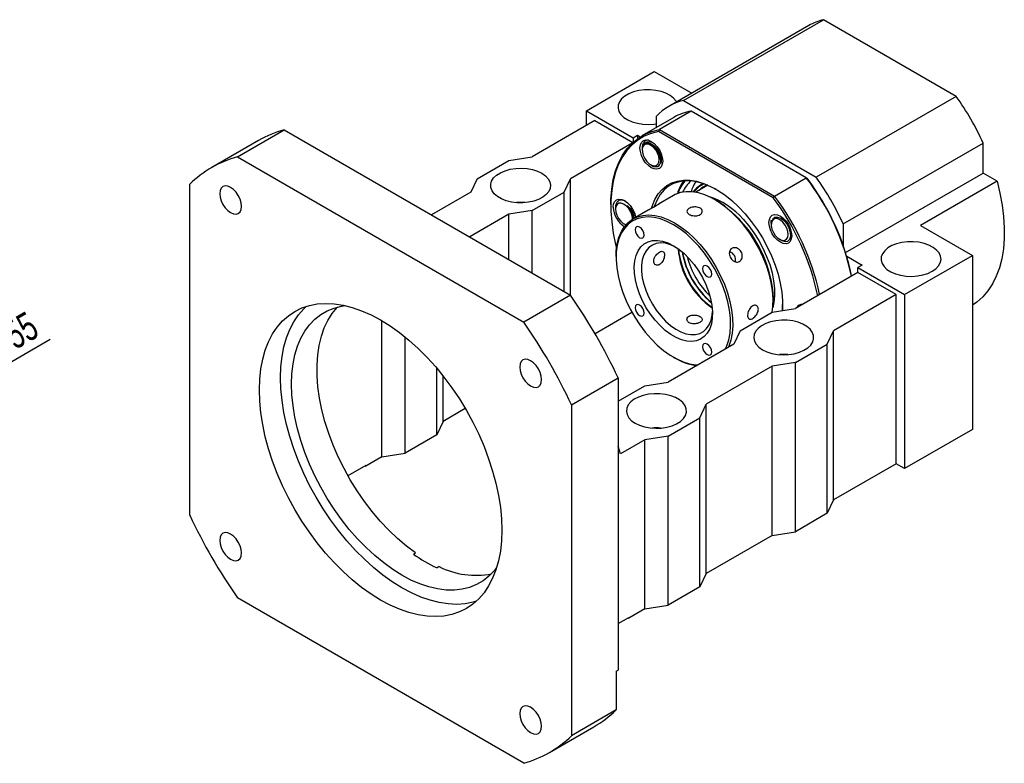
# Paper-space layout 'MBCK35-H' of a CAD drawing. Header units: millimetres. Extents: x 21 to 284, y 7 to 205.
# Tile 6 of 6: x 173 to 283, y 98 to 180. Entities that reach past the tile are written whole.
import ezdxf

# ---------------------------------------------------------------- set-up
doc = ezdxf.new("R2010")
doc.units = ezdxf.units.MM
doc.layers.add('圖層0', color=7, linetype='Continuous')
doc.styles.add('SLDTEXTSTYLE0', font='TXT', dxfattribs={"width": 0.7})
doc.dimstyles.new('SLDDIMSTYLE4', dxfattribs={"dimtxt": 3.389974, "dimasz": 2.5, "dimexe": 0, "dimexo": 0.0625, "dimgap": 0.847493, "dimtad": 1, "dimlfac": 3, "dimrnd": 1e-09, "dimzin": 12, "dimdsep": 46, "dimtxsty": 'SLDTEXTSTYLE0', "dimblk1": 'NONE', "dimsah": 1, "dimcen": 0, "dimadec": 0, "dimazin": 3, "dimtfac": 1, "dimtmove": 0, "dimatfit": 3, "dimldrblk": 'NONE', "dimfxl": 0, "dimfrac": 2, "dimtolj": 1, "dimtzin": 12, "dimarcsym": 0})

# ---------------------------------------------------------------- blocks, each defined once
blk = doc.blocks.new('_D_31')
at = {"layer": '圖層0', "color": 7}
for q in [(176.56, 144.7), (137.95, 122.41)]:
    blk.add_line((153.83, 131.57), q, dxfattribs=at)
blk.add_solid([(153.83, 131.57), (157.03, 132.82), (156.5, 133.72)], dxfattribs=at)
at = {"layer": '圖層0', "color": 7, "char_height": 3.175, "attachment_point": 1, "rotation": 30, "style": 'SLDTEXTSTYLE0'}
for s, insert in [('55', (171.07, 146.25)), ('%%c', (167.59, 144.24))]:
    blk.add_mtext(s, dxfattribs=dict(at, insert=insert))
blk = doc.blocks.new('_NONE')

psp = doc.layouts.new('MBCK35-H')

# ---------------------------------------------------------------- linework, layer by layer
at = {"color": 7, "linetype": 'Continuous', "lineweight": 25}
for p, q in [((260.828, 179.5397), (245.2716, 170.5592)), ((246.8923, 171.2058), (262.4486, 180.1863)), ((277.2059, 171.6671), (262.4486, 180.1863)), ((236.1218, 170.0747), (243.6643, 174.4289)), ((243.6643, 174.4289), (247.8196, 172.0301)), ((246.8923, 171.2058), (261.6496, 162.6866)), ((277.2059, 171.6671), (261.6496, 162.6866)), ((236.1218, 170.0747), (241.3073, 167.0812)), ((236.1218, 168.4418), (236.1218, 170.0747)), ((247.7586, 170.0253), (244.2231, 167.9842)), ((260.5475, 162.6424), (247.7586, 170.0253)), ((237.0647, 168.9861), (230.1114, 164.972)), ((237.0647, 168.9861), (241.2786, 166.5534)), ((245.8204, 169.3364), (242.2849, 167.2954)), ((243.9, 168.2278), (243.9, 169.4779)), ((197.3488, 164.9753), (202.5343, 167.9688)), ((202.5343, 167.9688), (234.3541, 149.5996)), ((244.2231, 167.9842), (244.1401, 167.76)), ((256.8593, 160.4174), (244.1401, 167.76)), ((244.2231, 167.9842), (257.012, 160.6014)), ((199.6957, 166.7648), (194.5103, 163.7713)), ((241.188, 166.4679), (234.3541, 162.5228)), ((241.3073, 167.0812), (241.7787, 167.3533)), ((241.3073, 167.0812), (241.3073, 166.5797)), ((241.7787, 167.3533), (241.7787, 166.9653)), ((241.7787, 167.3533), (242.0868, 167.1755)), ((264.6418, 157.5039), (280.1982, 166.4844)), ((280.1982, 163.1352), (280.1982, 166.4844)), ((242.3195, 165.9252), (242.3195, 165.7097)), ((197.3488, 164.9753), (229.1686, 146.6061)), ((223.9832, 162.5228), (227.5187, 164.5638)), ((227.5187, 164.5638), (230.1114, 164.972)), ((243.2622, 164.0768), (243.4003, 163.997)), ((264.9232, 154.3172), (280.1982, 163.1352)), ((281.7413, 162.2444), (280.1982, 163.1352)), ((192.0455, 125.1684), (192.0455, 161.9128)), ((223.9832, 162.5228), (223.2761, 161.0261)), ((233.647, 161.0261), (234.3541, 162.5228)), ((234.3541, 149.5996), (234.3541, 162.5228)), ((249.0984, 161.9914), (248.8773, 161.8637)), ((257.012, 160.6014), (260.5475, 162.6424)), ((260.5475, 162.6424), (260.6305, 162.5945)), ((281.7413, 162.2444), (273.256, 157.3459)), ((223.2761, 161.0261), (218.9184, 158.5104)), ((230.1114, 158.9851), (233.647, 161.0261)), ((233.647, 150.0078), (233.647, 161.0261)), ((249.6236, 161.7942), (248.2806, 161.0189)), ((245.7989, 160.664), (244.1486, 159.7113)), ((250.5007, 160.1415), (250.3829, 160.2095)), ((256.8593, 160.4174), (257.012, 160.6014)), ((230.1114, 158.9851), (227.5187, 158.5769)), ((230.1114, 152.0488), (230.1114, 158.9851)), ((238.8324, 159.6646), (238.8324, 159.5286)), ((239.351, 159.3051), (239.351, 159.1476)), ((242.978, 159.0355), (241.3205, 158.0787)), ((227.5187, 158.5769), (223.161, 156.0612)), ((227.5187, 153.5456), (227.5187, 158.5769)), ((240.2936, 157.5147), (240.3787, 157.4655)), ((240.3814, 157.4711), (240.5723, 157.3906)), ((256.6528, 157.486), (256.6528, 157.4352)), ((264.6418, 157.5039), (264.6418, 155.1556)), ((273.256, 157.3459), (279.0197, 154.0187)), ((257.5955, 155.8023), (257.7899, 155.6901)), ((239.4217, 153.8818), (239.4217, 153.7457)), ((265.0445, 153.9223), (266.7631, 152.9301)), ((271.4772, 149.6645), (279.0197, 154.0187)), ((279.0197, 154.0187), (279.0197, 134.6939)), ((266.2917, 152.1136), (259.3385, 148.0996)), ((266.7631, 152.9301), (266.2917, 152.658)), ((266.2917, 152.658), (271.4772, 149.6645)), ((266.2917, 152.1136), (266.2917, 152.658)), ((270.5344, 149.6644), (266.2917, 152.1136)), ((234.3541, 149.5996), (229.1686, 146.6061)), ((256.8636, 148.9833), (256.8636, 149.1194)), ((270.5344, 149.6644), (263.5812, 145.6504)), ((270.5344, 130.884), (270.5344, 149.6644)), ((271.4772, 149.6645), (271.4772, 130.3397)), ((241.17, 147.6771), (237.0785, 145.3152)), ((253.2103, 145.6504), (256.7458, 147.6914)), ((256.7458, 147.6914), (259.3385, 148.0996)), ((213.3766, 131.6323), (213.3766, 146.7809)), ((253.2103, 145.6504), (252.5032, 144.1536)), ((262.8741, 144.1536), (263.5812, 145.6504)), ((263.5812, 126.87), (263.5812, 145.6504)), ((215.9693, 132.0405), (215.9693, 144.9666)), ((252.5032, 144.1536), (245.1964, 139.9355)), ((259.3385, 142.1126), (262.8741, 144.1536)), ((262.8741, 125.3732), (262.8741, 144.1536)), ((245.7846, 142.7236), (245.9024, 142.6555)), ((219.5048, 134.0816), (219.5048, 141.4704)), ((256.7458, 141.7044), (249.439, 137.4863)), ((259.3385, 142.1126), (256.7458, 141.7044)), ((256.7458, 122.924), (256.7458, 141.7044)), ((259.3385, 123.3322), (259.3385, 142.1126)), ((220.2119, 135.5783), (220.2119, 140.603)), ((234.4719, 137.4205), (239.6574, 140.414)), ((239.6574, 140.414), (239.6574, 107.9701)), ((239.6574, 137.8265), (242.6037, 139.5273)), ((242.6037, 139.5273), (245.1964, 139.9355)), ((222.6669, 136.9955), (220.2119, 135.5783)), ((234.4719, 137.4205), (234.4719, 100.6762)), ((248.7319, 135.9896), (249.439, 137.4863)), ((249.439, 118.7059), (249.439, 137.4863)), ((245.1964, 133.9485), (248.7319, 135.9896)), ((248.7319, 117.2091), (248.7319, 135.9896)), ((220.2119, 135.5783), (219.5048, 134.0816)), ((279.0197, 134.6939), (271.4772, 130.3397)), ((219.5048, 134.0816), (215.9693, 132.0405)), ((242.6037, 133.5403), (239.8931, 131.9756)), ((245.1964, 133.9485), (242.6037, 133.5403)), ((242.6037, 114.7599), (242.6037, 133.5403)), ((245.1964, 115.1681), (245.1964, 133.9485)), ((239.8931, 131.9756), (239.6574, 132.8193)), ((213.3766, 131.6323), (211.6088, 130.6118)), ((213.3766, 131.6323), (215.9693, 132.0405)), ((211.6088, 130.6935), (209.626, 129.5488)), ((211.5381, 130.6526), (211.6088, 130.6118)), ((211.6088, 130.6935), (211.6088, 130.6118)), ((270.5344, 130.884), (263.5812, 126.87)), ((271.4772, 130.3397), (270.5344, 130.884)), ((263.5812, 126.87), (262.8741, 125.3732)), ((262.8741, 125.3732), (259.3385, 123.3322)), ((256.7458, 122.924), (249.439, 118.7059)), ((256.7458, 122.924), (259.3385, 123.3322)), ((216.8938, 120.8391), (217.1295, 120.9752)), ((219.7588, 119.4573), (219.5231, 119.3212)), ((249.439, 118.7059), (248.7319, 117.2091)), ((248.7319, 117.2091), (245.1964, 115.1681)), ((229.1686, 97.6136), (197.3488, 115.9828)), ((242.6037, 114.7599), (245.1964, 115.1681)), ((239.6574, 113.1407), (240.8359, 113.821)), ((240.7652, 113.7802), (240.8359, 113.7394)), ((242.6037, 114.7599), (240.8359, 113.7394)), ((240.8359, 113.7394), (240.8359, 113.821)), ((239.4217, 107.834), (239.6574, 107.9701)), ((239.4217, 107.834), (239.4217, 103.5336)), ((239.4217, 103.5336), (234.4719, 100.6762)), ((232.0072, 98.8176), (236.9569, 101.6751))]:
    psp.add_line(p, q, dxfattribs=at)
at = {"color": 7, "linetype": 'Continuous', "lineweight": 25, "flags": 128}
for points in [[(246.1376, 171.0591), (246.0804, 171.1554), (245.8035, 171.4844), (245.4237, 171.7773), (244.9548, 172.0234), (244.4137, 172.2138), (243.8199, 172.3416), (243.195, 172.4023), (242.5615, 172.3936), (241.9423, 172.3158), (241.3597, 172.1718), (240.8349, 171.9668), (240.3868, 171.7081), (240.0316, 171.4051), (239.7822, 171.0688), (239.6475, 170.7113), (239.6324, 170.3456), (239.7375, 169.9848), (239.9589, 169.6421), (240.2887, 169.3297), (240.715, 169.059), (241.2223, 168.8398), (241.7923, 168.6799), (242.4044, 168.5852), (243.0365, 168.5591), (243.6658, 168.6026), (243.9, 168.6372)], [(238.8324, 159.6646), (238.8435, 160.2482), (238.932, 161.3724), (239.1083, 162.4328), (239.3711, 163.4212), (239.7185, 164.3302), (240.1477, 165.153), (240.6557, 165.8834), (241.2385, 166.516), (241.8918, 167.046), (242.6107, 167.4693), (243.3897, 167.7828), (244.2231, 167.9842)], [(244.1401, 167.76), (243.3192, 167.5576), (242.5519, 167.2448), (241.844, 166.8241), (241.2007, 166.2985), (240.627, 165.6721), (240.127, 164.9494), (239.7044, 164.1359), (239.3626, 163.2377), (239.1039, 162.2615), (238.9304, 161.2145), (238.8433, 160.1045), (238.8433, 158.94), (238.9304, 157.7296), (239.1039, 156.4822), (239.3626, 155.2073), (239.4701, 154.7672)], [(242.072, 165.9342), (242.115, 166.2863), (242.241, 166.5648), (242.4414, 166.7507), (242.7025, 166.8313), (243.0066, 166.8012), (243.333, 166.6624), (243.6594, 166.4244), (243.9635, 166.1033), (244.2247, 165.7212), (244.4251, 165.3039), (244.5511, 164.88), (244.594, 164.4783), (244.5511, 164.1262), (244.4251, 163.8477), (244.2247, 163.6618), (243.9635, 163.5812), (243.6594, 163.6113), (243.333, 163.7501), (243.0066, 163.9881), (242.7025, 164.3091), (242.4414, 164.6913), (242.241, 165.1086), (242.115, 165.5325), (242.072, 165.9342)], [(243.8191, 165.7226), (243.5701, 166.0168), (243.2937, 166.2354), (243.0146, 166.3589), (242.7574, 166.3763), (242.5452, 166.2862), (242.3966, 166.0965), (242.325, 165.824), (242.3367, 165.493), (242.4306, 165.1329), (242.5984, 164.7757), (242.8252, 164.4532), (243.0908, 164.1939), (243.3717, 164.0209), (243.6429, 163.9496), (243.8802, 163.9864), (244.0626, 164.1279), (244.174, 164.3616), (244.2043, 164.6668), (244.1509, 165.0162), (244.0186, 165.3789), (243.8191, 165.7226)], [(231.1721, 163.1351), (231.5756, 162.853), (231.8793, 162.5319), (232.0722, 162.1835), (232.1475, 161.8202), (232.1023, 161.4553), (231.9382, 161.102), (231.6613, 160.7729), (231.2816, 160.4801), (230.8127, 160.234), (230.2716, 160.0436), (229.6778, 159.9157), (229.0529, 159.8551), (228.4193, 159.8638), (227.8001, 159.9415), (227.2176, 160.0855), (226.6928, 160.2906), (226.2447, 160.5493), (225.8895, 160.8522), (225.64, 161.1885), (225.5053, 161.546), (225.4902, 161.9117), (225.5953, 162.2725), (225.8168, 162.6153), (226.1466, 162.9276), (226.5729, 163.1983), (227.0802, 163.4176), (227.6502, 163.5774), (228.2623, 163.6721), (228.8944, 163.6982), (229.5236, 163.6548), (230.1272, 163.5434), (230.6834, 163.3681), (231.1721, 163.1351)], [(243.3611, 159.271), (243.4508, 159.5553), (243.7386, 160.2391), (244.103, 160.8385), (244.5399, 161.3468), (245.0443, 161.7582), (245.6105, 162.068), (246.2321, 162.2727), (246.9021, 162.37), (247.6128, 162.3588), (248.3563, 162.2392), (249.124, 162.0126), (249.9073, 161.6815), (250.6973, 161.2498), (251.4851, 160.7222), (252.2617, 160.1047), (253.0184, 159.4044), (253.7465, 158.6293), (254.4379, 157.788), (255.0846, 156.8901), (255.6793, 155.9457), (256.2154, 154.9657), (256.6867, 153.961), (257.0879, 152.9432), (257.4145, 151.9236), (257.6627, 150.9138), (257.8298, 149.9254), (257.9138, 148.9695), (257.9138, 148.0568), (257.9032, 147.8736)], [(250.56, 161.3318), (250.0346, 161.6085), (249.2637, 161.9343), (248.5081, 162.1573), (247.7765, 162.275), (247.077, 162.286), (246.4177, 162.1903), (245.8059, 161.9888), (245.2487, 161.6839), (244.7523, 161.2791), (244.3224, 160.7788), (243.9637, 160.1889), (243.6805, 159.516), (243.6496, 159.4234)], [(281.7413, 162.2444), (282.0681, 160.9115), (282.3126, 159.5991), (282.4732, 158.3159), (282.5489, 157.0705), (282.539, 155.8714), (282.4437, 154.7266), (282.2637, 153.6438), (282.0001, 152.6303), (281.6546, 151.6928), (281.2297, 150.8376), (280.7282, 150.0706), (280.1535, 149.3969), (279.5093, 148.821), (279.0197, 148.4783)], [(197.8059, 159.4612), (197.7646, 159.8479), (197.6433, 160.256), (197.4504, 160.6576), (197.199, 161.0255), (196.9062, 161.3346), (196.5921, 161.5637), (196.2779, 161.6973), (195.9851, 161.7263), (195.7337, 161.6487), (195.5408, 161.4697), (195.4196, 161.2016), (195.3782, 160.8627), (195.4196, 160.4761), (195.5408, 160.068), (195.7337, 159.6663), (195.9851, 159.2984), (196.2779, 158.9894), (196.5921, 158.7602), (196.9062, 158.6266), (197.199, 158.5977), (197.4504, 158.6753), (197.6433, 158.8542), (197.7646, 159.1223), (197.8059, 159.4612)], [(256.7596, 147.7077), (256.8399, 148.3565), (256.861, 149.1986), (256.7977, 150.0866), (256.6507, 151.0091), (256.422, 151.9539), (256.1146, 152.9087), (255.7324, 153.8612), (255.2805, 154.7989), (254.7647, 155.7095), (254.1917, 156.5812), (253.5692, 157.4027), (252.905, 158.1631), (252.208, 158.8527), (251.4871, 159.4624), (250.7519, 159.9843), (250.0118, 160.4115), (249.2765, 160.7386), (248.5557, 160.9611), (247.8587, 161.0763), (247.1945, 161.0827), (246.5719, 160.98), (245.999, 160.7698), (245.7989, 160.664)], [(239.1035, 159.3721), (239.1464, 159.7242), (239.2724, 160.0027), (239.4728, 160.1885), (239.734, 160.2692), (240.0381, 160.2391), (240.3645, 160.1003), (240.6909, 159.8623), (240.995, 159.5412), (241.2562, 159.1591), (241.4566, 158.7418), (241.5825, 158.3179), (241.5973, 158.2385)], [(241.2362, 158.0282), (241.2287, 158.2044), (241.1512, 158.561), (240.9976, 158.9215), (240.7814, 159.2536), (240.5219, 159.528), (240.2421, 159.7202), (239.9669, 159.8132), (239.7208, 159.7987), (239.5255, 159.6779), (239.3986, 159.4617), (239.3512, 159.1692), (239.3875, 158.8264), (239.5043, 158.4638), (239.6914, 158.1136), (239.9319, 157.8069), (240.2046, 157.571), (240.4852, 157.4268), (240.5196, 157.4159)], [(250.5007, 160.1415), (250.863, 159.9204), (251.5849, 159.408), (252.2926, 158.8094), (252.977, 158.1323), (253.6291, 157.3857), (254.2403, 156.5791), (254.8028, 155.7233), (255.3092, 154.8292), (255.753, 153.9086), (256.1282, 152.9734), (256.43, 152.0359), (256.6546, 151.1083), (256.7989, 150.2026), (256.8611, 149.3307), (256.8636, 149.1194)], [(239.4217, 153.8818), (239.4455, 154.5086), (239.5508, 155.2937), (239.7389, 156.0116), (240.0074, 156.653), (240.3528, 157.2094), (240.7705, 157.6738), (241.2552, 158.0398), (241.8004, 158.303), (242.3992, 158.4596), (243.0436, 158.5079), (243.7253, 158.447), (244.4354, 158.2778), (245.1646, 158.0026), (245.9035, 157.6248)], [(245.7856, 157.4207), (245.0602, 157.7916), (244.3442, 158.0618), (243.647, 158.2279), (242.9777, 158.2877), (242.345, 158.2403), (241.7572, 158.0865), (241.2218, 157.8282), (240.746, 157.4687), (240.3359, 157.0129), (239.9968, 156.4665), (239.7332, 155.8368), (239.5484, 155.1319), (239.445, 154.3611), (239.4243, 153.5343), (239.4865, 152.6624), (239.6308, 151.7568), (239.8553, 150.8291), (240.1571, 149.8916), (240.5324, 148.9565), (240.9761, 148.0359), (241.4825, 147.1418), (242.045, 146.2859), (242.6563, 145.4794), (243.3083, 144.7327), (243.9927, 144.0557), (244.7004, 143.4571), (245.4223, 142.9447), (246.1489, 142.5252), (246.8708, 142.2041), (247.5786, 141.9856), (248.2629, 141.8725), (248.5252, 141.8572)], [(245.9035, 157.6248), (246.6424, 157.1495), (247.3716, 156.5828), (248.0817, 155.9321), (248.7634, 155.2059), (249.4078, 154.4136), (250.0066, 153.5657), (250.5518, 152.673), (251.0365, 151.7474), (251.4542, 150.8007), (251.7996, 149.8455), (252.0681, 148.8941), (252.2562, 147.959), (252.3615, 147.0523), (252.3827, 146.1858), (252.3193, 145.3709), (252.1724, 144.6181), (251.9437, 143.9374), (251.881, 143.7945)], [(256.4053, 157.6597), (256.4483, 158.0118), (256.5743, 158.2903), (256.7747, 158.4762), (257.0358, 158.5568), (257.34, 158.5267), (257.6664, 158.3879), (257.9927, 158.1499), (258.2969, 157.8289), (258.558, 157.4467), (258.7584, 157.0294), (258.8844, 156.6055), (258.9274, 156.2038), (258.8844, 155.8517), (258.7584, 155.5733), (258.558, 155.3874), (258.2969, 155.3067), (257.9927, 155.3368), (257.6664, 155.4756), (257.34, 155.7136), (257.0358, 156.0347), (256.7747, 156.4169), (256.5743, 156.8341), (256.4483, 157.2581), (256.4053, 157.6597)], [(256.7545, 157.8684), (256.6664, 157.6111), (256.6607, 157.2899), (256.7382, 156.9332), (256.8919, 156.5728), (257.108, 156.2406), (257.3675, 155.9663), (257.6473, 155.774), (257.9225, 155.6811), (258.1686, 155.6956), (258.3639, 155.8163), (258.4908, 156.0326), (258.5383, 156.3251), (258.5019, 156.6679), (258.3851, 157.0305), (258.1981, 157.3807), (257.9575, 157.6874), (257.6848, 157.9233), (257.4042, 158.0675), (257.1406, 158.1072), (256.9174, 158.0388), (256.7545, 157.8684)], [(257.7961, 155.6928), (257.8298, 155.6677), (258.1923, 155.5465), (258.5021, 155.5939), (258.7187, 155.7983), (258.8229, 156.1365), (258.8004, 156.5593), (258.657, 157.0228), (258.4092, 157.4674), (258.0879, 157.8437), (257.7267, 158.1101), (257.3721, 158.2353), (257.0561, 158.2092), (256.8203, 158.0381), (256.7082, 157.8309), (256.7082, 157.8309)], [(242.0356, 155.9819), (242.2296, 155.9144), (242.394, 155.9464), (242.5038, 156.0728), (242.5424, 156.2745), (242.5038, 156.5207), (242.394, 156.774), (242.2296, 156.9957), (242.0356, 157.1522), (241.8417, 157.2196), (241.6773, 157.1877), (241.5675, 157.0613), (241.5289, 156.8596), (241.5675, 156.6134), (241.6773, 156.3601), (241.8417, 156.1383), (242.0356, 155.9819)], [(251.5293, 143.5914), (251.716, 143.9821), (251.9405, 144.6505), (252.0848, 145.3896), (252.147, 146.1897), (252.1263, 147.0404), (252.0228, 147.9306), (251.8381, 148.8487), (251.5745, 149.7828), (251.2354, 150.7207), (250.8253, 151.6501), (250.3494, 152.5589), (249.8141, 153.4353), (249.2263, 154.2679), (248.5936, 155.0457), (247.9242, 155.7587), (247.2271, 156.3976), (246.5111, 156.954), (245.7856, 157.4207)], [(245.7856, 155.0936), (246.3909, 154.6953), (246.9843, 154.2071), (247.5544, 153.6383), (248.0901, 153.0002), (248.5809, 152.305), (249.0174, 151.5664), (249.3909, 150.7987), (249.6942, 150.0168), (249.9215, 149.2361), (250.0683, 148.4715), (250.1317, 147.7382), (250.1105, 147.0502), (250.0052, 146.4211), (249.8177, 145.863), (249.5517, 145.3869), (249.2125, 145.0019), (248.8065, 144.7156), (248.3417, 144.5336), (247.8272, 144.4593), (247.273, 144.4943), (246.6898, 144.6379), (246.089, 144.8872), (245.4823, 145.2375), (244.8815, 145.6818), (244.2983, 146.2116), (243.744, 146.8165), (243.2295, 147.4848), (242.7648, 148.2034), (242.3588, 148.9584), (242.0195, 149.7351), (241.7536, 150.5183), (241.5661, 151.2929), (241.4608, 152.0436), (241.4396, 152.756), (241.503, 153.4162), (241.6498, 154.0112), (241.877, 154.5296), (242.1804, 154.9612), (242.5539, 155.2977), (242.9903, 155.5324), (243.4812, 155.6609), (244.0169, 155.6805), (244.587, 155.591), (245.1804, 155.3941), (245.7856, 155.0936)], [(245.9915, 154.9691), (245.4692, 155.2003), (244.9116, 155.3539), (244.3811, 155.3998), (243.8891, 155.3371), (243.4461, 155.1671), (243.0615, 154.8934), (242.7435, 154.522), (242.4988, 154.0605), (242.3328, 153.519), (242.2489, 152.909), (242.2489, 152.2434), (242.3328, 151.5365), (242.4988, 150.8033), (242.7435, 150.0594), (243.0615, 149.3207), (243.4461, 148.603), (243.8891, 147.9215), (244.3811, 147.2908), (244.9116, 146.7242), (245.4692, 146.234), (246.0421, 145.8304), (246.6181, 145.5222), (247.1849, 145.3159), (247.7304, 145.2159), (248.243, 145.2243), (248.7118, 145.341), (249.1267, 145.5634), (249.479, 145.8868), (249.7611, 146.3044), (249.967, 146.8072), (250.0923, 147.3845), (250.1295, 147.8011)], [(274.5413, 152.2498), (274.9448, 152.5319), (275.2485, 152.853), (275.4414, 153.2014), (275.5167, 153.5647), (275.4715, 153.9296), (275.3075, 154.2829), (275.0306, 154.612), (274.6508, 154.9049), (274.1819, 155.1509), (273.6408, 155.3413), (273.047, 155.4692), (272.4221, 155.5298), (271.7886, 155.5211), (271.1693, 155.4434), (270.5868, 155.2994), (270.062, 155.0943), (269.6139, 154.8356), (269.2587, 154.5327), (269.0092, 154.1964), (268.8745, 153.8389), (268.8594, 153.4732), (268.9645, 153.1124), (269.186, 152.7696), (269.5158, 152.4573), (269.9421, 152.1866), (270.4494, 151.9673), (271.0194, 151.8075), (271.6315, 151.7128), (272.2636, 151.6867), (272.8928, 151.7301), (273.4965, 151.8415), (274.0527, 152.0169), (274.5413, 152.2498)], [(249.5356, 151.6522), (249.7296, 151.5848), (249.894, 151.6167), (250.0038, 151.7432), (250.0424, 151.9448), (250.0038, 152.191), (249.894, 152.4443), (249.7296, 152.6661), (249.5356, 152.8226), (249.3417, 152.89), (249.1773, 152.858), (249.0675, 152.7316), (249.0289, 152.5299), (249.0675, 152.2837), (249.1773, 152.0305), (249.3417, 151.8087), (249.5356, 151.6522)], [(199.7883, 139.0707), (199.8299, 140.2672), (199.9542, 141.4084), (200.1605, 142.4872), (200.4476, 143.4969), (200.8137, 144.4315), (201.2565, 145.2851), (201.7733, 146.0524), (202.361, 146.7287), (203.0158, 147.3098), (203.7337, 147.7922), (204.5104, 148.173), (205.341, 148.4496), (206.2205, 148.6205), (207.1433, 148.6845), (208.1038, 148.6414), (209.0961, 148.4912), (210.1141, 148.2351), (211.1515, 147.8745), (212.2019, 147.4117), (213.2587, 146.8496), (214.3156, 146.1915), (215.366, 145.4416), (216.4033, 144.6044), (217.4213, 143.6852), (218.4136, 142.6896), (219.3742, 141.6238), (220.297, 140.4943), (221.1764, 139.308), (222.007, 138.0724), (222.7837, 136.7949), (223.5017, 135.4836), (224.1565, 134.1464), (224.7441, 132.7916), (225.2609, 131.4276), (225.7037, 130.0628), (226.0698, 128.7056), (226.3569, 127.3643), (226.5633, 126.0473), (226.6876, 124.7626), (226.7291, 123.5182), (226.6876, 122.3217), (226.5633, 121.1806), (226.3569, 120.1018), (226.0698, 119.092), (225.7037, 118.1574), (225.2609, 117.3039), (224.7441, 116.5366), (224.1565, 115.8603), (223.5017, 115.2791), (222.7837, 114.7967), (222.007, 114.416), (221.1764, 114.1393), (220.297, 113.9685), (219.3742, 113.9044), (218.4136, 113.9476), (217.4213, 114.0977), (216.4033, 114.3538), (215.366, 114.7144), (214.3156, 115.1772), (213.2587, 115.7394), (212.2019, 116.3974), (211.1515, 117.1473), (210.1141, 117.9845), (209.0961, 118.9037), (208.1038, 119.8993), (207.1433, 120.9651), (206.2205, 122.0947), (205.341, 123.2809), (204.5104, 124.5166), (203.7337, 125.794), (203.0158, 127.1054), (202.361, 128.4426), (201.7733, 129.7973), (201.2565, 131.1613), (200.8137, 132.5261), (200.4476, 133.8834), (200.1605, 135.2246), (199.9542, 136.5417), (199.8299, 137.8263), (199.7883, 139.0707)], [(202.1454, 140.4314), (202.1869, 141.6279), (202.3112, 142.769), (202.5176, 143.8478), (202.8047, 144.8576), (203.1707, 145.7922), (203.6135, 146.6457), (204.1304, 147.413), (204.718, 148.0894), (204.9862, 148.3463)], [(226.1492, 119.338), (225.8765, 118.9906), (225.2879, 118.3784), (224.6332, 117.8637), (223.9169, 117.45), (223.1439, 117.1403), (222.3194, 116.9365), (221.4492, 116.84), (220.5391, 116.8516), (219.5954, 116.9712), (218.6245, 117.1979), (217.6331, 117.5302), (216.6279, 117.9658), (215.6157, 118.5018), (214.6036, 119.1344), (213.5984, 119.8594), (212.607, 120.6718), (211.6361, 121.5661), (210.6924, 122.5361), (209.7823, 123.5752), (208.9121, 124.6764), (208.0876, 125.832), (207.3146, 127.0343), (206.5983, 128.275), (205.9436, 129.5456), (205.355, 130.8374), (204.8365, 132.1416), (204.3916, 133.4494), (204.0233, 134.7517), (203.7343, 136.0397), (203.5264, 137.3046), (203.4011, 138.5377), (203.3592, 139.7307), (203.4011, 140.8753), (203.5264, 141.9637), (203.7343, 142.9886), (204.0233, 143.9429), (204.3916, 144.8201), (204.8365, 145.6142), (205.355, 146.3197), (205.9436, 146.9319), (206.5983, 147.4466), (207.3146, 147.8602), (208.0876, 148.17), (208.9121, 148.3738), (209.351, 148.4365)], [(217.1295, 120.9752), (216.1223, 121.7313), (215.131, 122.5741), (214.1627, 123.4979), (213.2239, 124.4961), (212.3212, 125.562), (211.4607, 126.6881), (210.6485, 127.8667), (209.8902, 129.0897), (209.1909, 130.3486), (208.5555, 131.6347), (207.9884, 132.939), (207.4935, 134.2528), (207.0742, 135.5667), (206.7335, 136.8718), (206.4736, 138.1591), (206.2964, 139.4197), (206.2031, 140.6448), (206.1943, 141.826), (206.2701, 142.9551), (206.43, 144.0244), (206.6729, 145.0264), (206.9971, 145.9543), (207.4003, 146.8017), (207.8798, 147.5626), (208.4322, 148.2318), (208.4801, 148.2819)], [(242.0356, 147.3211), (242.2296, 147.2537), (242.394, 147.2857), (242.5038, 147.4121), (242.5424, 147.6138), (242.5038, 147.86), (242.394, 148.1132), (242.2296, 148.335), (242.0356, 148.4915), (241.8417, 148.5589), (241.6773, 148.527), (241.5675, 148.4005), (241.5289, 148.1989), (241.5675, 147.9527), (241.6773, 147.6994), (241.8417, 147.4776), (242.0356, 147.3211)], [(257.8922, 147.8719), (257.9139, 148.2), (257.9241, 148.5755)], [(255.6851, 143.5413), (256.1738, 143.3084), (256.73, 143.1331), (257.3336, 143.0217), (257.9628, 142.9783), (258.5949, 143.0044), (259.207, 143.0991), (259.777, 143.2589), (260.2844, 143.4781), (260.7106, 143.7488), (261.0405, 144.0612), (261.2619, 144.404), (261.367, 144.7647), (261.3519, 145.1305), (261.2172, 145.4879), (260.9678, 145.8242), (260.6126, 146.1272), (260.1645, 146.3859), (259.6397, 146.5909), (259.0571, 146.7349), (258.4379, 146.8127), (257.8044, 146.8214), (257.1794, 146.7607), (256.5857, 146.6329), (256.0446, 146.4425), (255.5757, 146.1964), (255.1959, 145.9035), (254.919, 145.5745), (254.755, 145.2211), (254.7098, 144.8562), (254.785, 144.493), (254.978, 144.1445), (255.2817, 143.8234), (255.6851, 143.5413)], [(249.5356, 142.9915), (249.7296, 142.9241), (249.894, 142.956), (250.0038, 143.0824), (250.0424, 143.2841), (250.0038, 143.5303), (249.894, 143.7836), (249.7296, 144.0053), (249.5356, 144.1618), (249.3417, 144.2293), (249.1773, 144.1973), (249.0675, 144.0709), (249.0289, 143.8692), (249.0675, 143.623), (249.1773, 143.3697), (249.3417, 143.148), (249.5356, 142.9915)], [(231.1393, 140.2183), (231.0979, 140.605), (230.9766, 141.013), (230.7837, 141.4147), (230.5323, 141.7826), (230.2396, 142.0916), (229.9254, 142.3208), (229.6112, 142.4544), (229.3185, 142.4834), (229.0671, 142.4057), (228.8742, 142.2268), (228.7529, 141.9587), (228.7115, 141.6198), (228.7529, 141.2331), (228.8742, 140.8251), (229.0671, 140.4234), (229.3185, 140.0555), (229.6112, 139.7465), (229.9254, 139.5173), (230.2396, 139.3837), (230.5323, 139.3547), (230.7837, 139.4324), (230.9766, 139.6113), (231.0979, 139.8794), (231.1393, 140.2183)], [(223.8883, 115.6033), (223.5334, 115.5), (222.654, 115.3291), (221.7312, 115.2651), (220.7706, 115.3082), (219.7783, 115.4584), (218.7603, 115.7145), (217.723, 116.0751), (216.6726, 116.5379), (215.6157, 117.1), (214.5589, 117.7581), (213.5085, 118.508), (212.4712, 119.3452), (211.4532, 120.2644), (210.4609, 121.26), (209.5003, 122.3258), (208.5775, 123.4553), (207.6981, 124.6416), (206.8674, 125.8772), (206.0907, 127.1547), (205.3728, 128.466), (204.718, 129.8032), (204.1304, 131.158), (203.6135, 132.522), (203.1707, 133.8868), (202.8047, 135.244), (202.5176, 136.5853), (202.3112, 137.9023), (202.1869, 139.187), (202.1454, 140.4314)], [(241.543, 135.3773), (242.0317, 135.1443), (242.5879, 134.969), (243.1915, 134.8576), (243.8207, 134.8142), (244.4528, 134.8403), (245.0649, 134.935), (245.6349, 135.0948), (246.1422, 135.3141), (246.5685, 135.5847), (246.8983, 135.8971), (247.1198, 136.2399), (247.2249, 136.6007), (247.2098, 136.9664), (247.0751, 137.3239), (246.8256, 137.6602), (246.4704, 137.9631), (246.0223, 138.2218), (245.4975, 138.4268), (244.915, 138.5709), (244.2957, 138.6486), (243.6622, 138.6573), (243.0373, 138.5967), (242.4435, 138.4688), (241.9024, 138.2784), (241.4335, 138.0323), (241.0537, 137.7395), (240.7769, 137.4104), (240.6128, 137.057), (240.5676, 136.6921), (240.6429, 136.3289), (240.8358, 135.9804), (241.1395, 135.6594), (241.543, 135.3773)], [(197.8059, 120.9691), (197.7646, 121.3558), (197.6433, 121.7639), (197.4504, 122.1655), (197.199, 122.5334), (196.9062, 122.8425), (196.5921, 123.0716), (196.2779, 123.2052), (195.9851, 123.2342), (195.7337, 123.1566), (195.5408, 122.9776), (195.4196, 122.7095), (195.3782, 122.3706), (195.4196, 121.984), (195.5408, 121.5759), (195.7337, 121.1742), (195.9851, 120.8063), (196.2779, 120.4973), (196.5921, 120.2681), (196.9062, 120.1345), (197.199, 120.1056), (197.4504, 120.1832), (197.6433, 120.3621), (197.7646, 120.6302), (197.8059, 120.9691)], [(231.1393, 101.7262), (231.0979, 102.1129), (230.9766, 102.5209), (230.7837, 102.9226), (230.5323, 103.2905), (230.2396, 103.5995), (229.9254, 103.8287), (229.6112, 103.9623), (229.3185, 103.9913), (229.0671, 103.9136), (228.8742, 103.7347), (228.7529, 103.4666), (228.7115, 103.1277), (228.7529, 102.741), (228.8742, 102.333), (229.0671, 101.9313), (229.3185, 101.5634), (229.6112, 101.2544), (229.9254, 101.0252), (230.2396, 100.8916), (230.5323, 100.8626), (230.7837, 100.9403), (230.9766, 101.1192), (231.0979, 101.3873), (231.1393, 101.7262)]]:
    psp.add_lwpolyline(points, dxfattribs=at)
at = {"color": 8, "linetype": 'Continuous', "lineweight": 25, "flags": 128}
psp.add_lwpolyline([(253.5226, 158.0326), (254.1496, 157.3034), (254.7336, 156.5143), (255.2662, 155.6769), (255.7396, 154.8034), (256.147, 153.9066), (256.4822, 152.9995), (256.7406, 152.0953), (256.9182, 151.2073), (257.0126, 150.3483), (257.0223, 149.531), (256.9472, 148.7671), (256.826, 148.1991)], dxfattribs=at)
at = {"color": 7, "linetype": 'Continuous', "lineweight": 25}
for centre, radius, start, end in [((263.8944, 174.2089), 6.1498, 103.59703, 119.908602), ((248.3204, 165.278), 6.0975, 103.545613, 136.465139), ((251.9749, 153.6448), 31.0065, 24.462113, 35.537888), ((248.6846, 164.3488), 5.7515, 99.264404, 119.866818), ((206.0476, 155.7374), 12.7259, 106.026108, 119.942459), ((200.8337, 152.8175), 12.6474, 105.994383, 134.016369), ((250.9184, 159.4424), 4.9045, 144.756154, 163.098519), ((250.5516, 159.4404), 4.5055, 140.854028, 161.22061), ((250.3146, 159.4194), 3.8555, 132.123451, 155.247666), ((252.2905, 159.6569), 4.7647, 147.636286, 162.55935), ((250.3898, 159.2565), 3.0132, 115.04926, 143.139672), ((250.4009, 159.2321), 2.9732, 113.691526, 142.187092), ((238.8212, 146.053), 27.3357, 11.913289, 37.364088), ((239.196, 146.2578), 26.9505, 11.760591, 37.313489), ((236.4186, 144.6644), 31.0065, 24.462113, 35.537888), ((250.6394, 159.2463), 2.8143, 113.217483, 135.303045), ((228.8151, 154.1426), 5.7456, 85.331549, 94.668451), ((235.353, 144.0494), 27.0264, 11.701772, 37.274014), ((235.3691, 144.0502), 27.2462, 11.87079, 37.406588), ((241.8121, 159.4788), 2.7107, 182.255575, 237.238829), ((243.4561, 148.7271), 13.3991, 12.595616, 47.399006), ((242.8563, 148.3808), 14.0472, 18.14728, 41.847343), ((258.1084, 156.442), 0.815, 329.853889, 354.678928), ((254.9288, 155.3501), 8.6305, 184.003183, 235.991441), ((255.5545, 155.7113), 9.2708, 186.037714, 233.956909), ((256.1484, 156.0542), 9.5391, 189.924286, 230.070341), ((256.4587, 156.2333), 9.8568, 190.777548, 229.217072), ((251.7645, 153.5242), 0.9335, 345.885714, 73.639508), ((181.1669, 112.7682), 64.6949, 25.297955, 34.702045), ((260.0694, 147.9218), 0.6496, 83.093244, 156.901457), ((175.9815, 109.7747), 64.6949, 25.297955, 34.702045), ((249.1829, 148.0958), 6.3528, 238.91039, 263.005525), ((258.0422, 137.27), 5.7458, 85.331688, 94.66825), ((243.9, 129.1055), 5.7463, 85.332103, 94.667959), ((250.536, 152.8142), 64.6949, 205.297955, 214.702045), ((226.3305, 134.1495), 16.3162, 234.664375, 245.341002), ((223.8267, 127.5216), 9.0322, 243.232651, 281.192091), ((230.6012, 112.6675), 12.6976, 300.03645, 314.000191), ((225.6837, 109.7714), 12.6474, 285.994383, 314.016369)]:
    psp.add_arc(centre, radius, start, end, dxfattribs=at)
at = {"color": 8, "linetype": 'Continuous', "lineweight": 25}
for centre, radius, start, end in [((247.1639, 152.5833), 8.3742, 40.596019, 72.479791), ((256.6554, 156.3468), 9.6631, 194.686728, 225.307897)]:
    psp.add_arc(centre, radius, start, end, dxfattribs=at)
at = {"color": 7, "linetype": 'Continuous', "lineweight": 25}
for points, knots in [([(243.0191, 166.8214), (242.9013, 166.8049), (242.6656, 166.7719), (242.4327, 166.5081), (242.3168, 166.2102), (242.3311, 165.9876), (242.3351, 165.9255)], [0, 0, 0, 0, 0.29657068, 0.59318756, 0.8866303, 1, 1, 1, 1]), ([(242.4401, 166.2373), (242.5053, 166.3324), (242.6368, 166.524), (242.9539, 166.6463), (243.2448, 166.653), (243.4264, 166.5731), (243.4753, 166.5517)], [0, 0, 0, 0, 0.28856467, 0.58170433, 0.88755369, 1, 1, 1, 1]), ([(242.4401, 166.2373), (242.4779, 166.2829), (242.5788, 166.4047), (242.8147, 166.5001), (243.136, 166.4777), (243.4814, 166.3196), (243.8152, 166.0481), (244.1036, 165.688), (244.3189, 165.2845), (244.4405, 164.8746), (244.4506, 164.5155), (244.3964, 164.2784), (244.3143, 164.2108), (244.2959, 164.1956)], [0, 0, 0, 0, 0.06075509, 0.16212355, 0.26349179, 0.36360355, 0.46563117, 0.56543762, 0.66724478, 0.76796182, 0.86867991, 0.97048665, 1, 1, 1, 1]), ([(243.7795, 165.9187), (243.726, 165.9792), (243.6231, 166.0956), (243.4578, 166.2352), (243.2937, 166.3436), (243.1298, 166.4199), (242.9706, 166.4625), (242.7705, 166.4719), (242.5778, 166.4086), (242.4793, 166.286), (242.4401, 166.2373)], [0, 0, 0, 0, 0.114706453, 0.220653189, 0.326600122, 0.432547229, 0.538494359, 0.644441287, 0.858643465, 1, 1, 1, 1]), ([(243.4005, 163.9972), (243.401, 163.9968), (243.5183, 163.9052), (243.7559, 163.8515), (244.0562, 163.8711), (244.2753, 164.0607), (244.3826, 164.3748), (244.3705, 164.7799), (244.2402, 165.2217), (244.0295, 165.6192), (243.854, 165.8295), (243.7795, 165.9187)], [0, 0, 0, 0, 0.00060826, 0.13510061, 0.2677079, 0.3987216, 0.52895308, 0.65650727, 0.78415851, 0.90843882, 1, 1, 1, 1]), ([(240.4135, 160.0688), (240.2971, 160.1105), (240.0495, 160.199), (239.7234, 160.1286), (239.4808, 159.9049), (239.3555, 159.6133), (239.3638, 159.3826), (239.3666, 159.305)], [0, 0, 0, 0, 0.20451397, 0.43478921, 0.66015341, 0.88564562, 1, 1, 1, 1]), ([(243.5745, 159.3509), (243.6402, 159.3929), (243.7854, 159.4856), (243.9892, 159.616), (244.1608, 159.72), (244.2686, 159.777), (244.3008, 159.7823), (244.2508, 159.7381), (244.1396, 159.6638), (244.0359, 159.6029), (243.995, 159.5788)], [0, 0, 0, 0, 0.11110808, 0.24502854, 0.3787453, 0.51198181, 0.64520886, 0.77891066, 0.9128355, 1, 1, 1, 1]), ([(240.6641, 159.5167), (240.7861, 159.4236), (241.0321, 159.2359), (241.3355, 158.8434), (241.5163, 158.5269), (241.5594, 158.3648), (241.5653, 158.3425)], [0, 0, 0, 0, 0.30818204, 0.62125063, 0.9478924, 1, 1, 1, 1]), ([(241.3244, 158.0809), (241.3213, 158.1424), (241.3151, 158.2688), (241.2719, 158.4742), (241.2044, 158.6865), (241.0811, 158.9685), (240.9008, 159.2638), (240.7315, 159.4447), (240.6641, 159.5167)], [0, 0, 0, 0, 0.12951813, 0.26647219, 0.40342643, 0.54038076, 0.81727265, 1, 1, 1, 1]), ([(240.6641, 159.5167), (240.7273, 159.4555), (240.8959, 159.2924), (241.1316, 158.9594), (241.3121, 158.5556), (241.3965, 158.2575), (241.3884, 158.1321), (241.3874, 158.1173)], [0, 0, 0, 0, 0.16115189, 0.4300296, 0.69890638, 0.96445048, 1, 1, 1, 1]), ([(243.995, 159.5788), (243.9239, 159.5388), (243.7817, 159.4587), (243.5276, 159.3259), (243.2835, 159.2), (243.0868, 159.0973), (243.0092, 159.0524), (242.9784, 159.0346)], [0, 0, 0, 0, 0.21435861, 0.42869203, 0.64358341, 0.85884277, 1, 1, 1, 1]), ([(247.5416, 158.5705), (247.4808, 158.6125), (247.3592, 158.6966), (247.2827, 158.8496), (247.2979, 159.0051), (247.4097, 159.1522), (247.6036, 159.2758), (247.8577, 159.3627), (248.1436, 159.4015), (248.43, 159.384), (248.6843, 159.3086), (248.8773, 159.1819), (248.9875, 159.019), (249.0032, 158.8403), (248.9221, 158.6694), (248.753, 158.5291), (248.5157, 158.4366), (248.2366, 158.4005), (247.9476, 158.4222), (247.7073, 158.4855), (247.5885, 158.5465), (247.5416, 158.5705)], [0, 0, 0, 0, 0.05353195, 0.1070583, 0.16072789, 0.21449444, 0.26810328, 0.32154749, 0.37507572, 0.42880559, 0.48254106, 0.53607762, 0.58952149, 0.6431211, 0.69688489, 0.75056399, 0.80404161, 0.85751448, 0.91118671, 0.96495232, 1, 1, 1, 1]), ([(256.6724, 157.522), (256.663, 157.6032), (256.6446, 157.7614), (256.6666, 157.9009), (256.6773, 157.9689)], [0, 0, 0, 0, 0.51252411, 1, 1, 1, 1]), ([(256.7082, 157.8309), (256.6911, 157.7751), (256.659, 157.6706), (256.6553, 157.5446), (256.6536, 157.486)], [0, 0, 0, 0, 0.53491952, 1, 1, 1, 1]), ([(243.5936, 153.3647), (243.6012, 153.2903), (243.6164, 153.1417), (243.733, 152.9857), (243.9003, 152.9054), (244.1022, 152.9167), (244.3089, 153.0202), (244.4965, 153.203), (244.6483, 153.4436), (244.7526, 153.7139), (244.8018, 153.9804), (244.793, 154.2096), (244.7276, 154.377), (244.609, 154.4674), (244.4443, 154.4728), (244.2477, 154.3943), (244.0407, 154.2432), (243.8473, 154.0357), (243.6937, 153.7915), (243.6067, 153.5573), (243.5974, 153.4207), (243.5936, 153.3647)], [0, 0, 0, 0, 0.0532678, 0.10652115, 0.16015371, 0.21405485, 0.26753676, 0.32056502, 0.37381307, 0.42760823, 0.48143066, 0.53472296, 0.587755, 0.64118642, 0.69507217, 0.7487574, 0.80188676, 0.8549796, 0.90860328, 0.96250508, 1, 1, 1, 1]), ([(253.1237, 153.3466), (253.0534, 153.3167), (252.9129, 153.2567), (252.6713, 153.2824), (252.4383, 153.3914), (252.2341, 153.5782), (252.0817, 153.8186), (251.9975, 154.0854), (251.9918, 154.3497), (252.0675, 154.5835), (252.2187, 154.7612), (252.4289, 154.8631), (252.6739, 154.8781), (252.9254, 154.8039), (253.1531, 154.6468), (253.3289, 154.4235), (253.4322, 154.1596), (253.4529, 153.8844), (253.3896, 153.631), (253.2696, 153.4471), (253.1649, 153.3751), (253.1237, 153.3466)], [0, 0, 0, 0, 0.05353801, 0.10706972, 0.1607408, 0.21450377, 0.26811585, 0.32157078, 0.37510594, 0.42883361, 0.48256752, 0.53610998, 0.58956114, 0.64316515, 0.69692589, 0.75060486, 0.80409103, 0.85757341, 0.91124637, 0.96500887, 1, 1, 1, 1]), ([(255.2255, 148.0376), (255.2183, 147.9563), (255.2038, 147.7937), (255.0919, 147.5319), (254.93, 147.2917), (254.7326, 147.0951), (254.5264, 146.9644), (254.3347, 146.9135), (254.177, 146.9488), (254.0676, 147.0685), (254.0164, 147.2612), (254.0273, 147.5056), (254.0992, 147.7737), (254.2263, 148.0349), (254.3981, 148.2581), (254.5977, 148.416), (254.8031, 148.4901), (254.9909, 148.4735), (255.1363, 148.3689), (255.2144, 148.2119), (255.2224, 148.0869), (255.2255, 148.0376)], [0, 0, 0, 0, 0.05353181, 0.10705817, 0.16072777, 0.21449434, 0.26810319, 0.32154741, 0.37507566, 0.42880554, 0.48254128, 0.53607791, 0.58952179, 0.64312142, 0.69688522, 0.75056433, 0.80404104, 0.85751393, 0.91118679, 0.96495241, 1, 1, 1, 1]), ([(247.5416, 146.5265), (247.6153, 146.4927), (247.7628, 146.4252), (248.0441, 146.3974), (248.3324, 146.4242), (248.6017, 146.5017), (248.8184, 146.6153), (248.9588, 146.7509), (249.0088, 146.8973), (248.9622, 147.0447), (248.8229, 147.1819), (248.6078, 147.2958), (248.3422, 147.3736), (248.0538, 147.4032), (247.7738, 147.3747), (247.5354, 147.2853), (247.3662, 147.1441), (247.2831, 146.9687), (247.2964, 146.7836), (247.3909, 146.6286), (247.4978, 146.5562), (247.5416, 146.5265)], [0, 0, 0, 0, 0.0532678, 0.10652115, 0.16015371, 0.21405485, 0.26753676, 0.32056502, 0.37381307, 0.42760823, 0.48143066, 0.53472296, 0.587755, 0.64118642, 0.69507217, 0.7487574, 0.80188676, 0.8549796, 0.90860328, 0.96250508, 1, 1, 1, 1])]:
    psp.add_open_spline(points, degree=3, knots=knots, dxfattribs=at)

# ---------------------------------------------------------------- dimensions: what is measured, and where the dimension line sits
at = {"layer": '圖層0', "color": 7}
dim = psp.add_diameter_dim_2p(p1=(137.9525, 122.4079), p2=(153.8296, 131.5746), dimstyle='SLDDIMSTYLE4', dxfattribs=at)
dim.commit()
dim.dimension.update_dxf_attribs({"geometry": '_D_31', "text_midpoint": (173.1821, 142.7477), "dimtype": 163})

doc.saveas('drawing.dxf')
